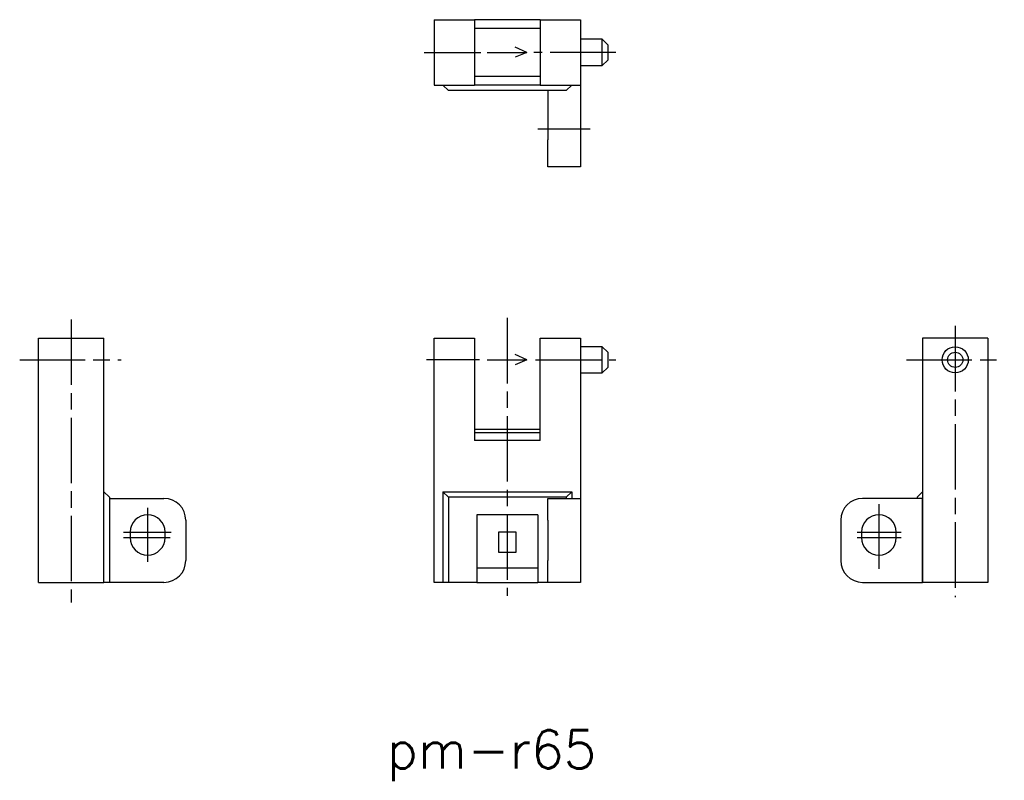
# Model space of a CAD drawing. Extents: x 48.1 to 138.4, y 112.9 to 182.6.
import ezdxf

# ---------------------------------------------------------------- set-up
doc = ezdxf.new("R2010")
doc.units = 0
doc.linetypes.add('AM_ISO08W050X2', pattern=[9, 6, -0.75, 1.5, -0.75])
doc.layers.get('0').update_dxf_attribs({"linetype": 'CONTINUOUS'})
doc.styles.get("Standard").update_dxf_attribs({"font": 'txt', "bigfont": 'bigfont'})

# ---------------------------------------------------------------- blocks, each defined once
blk = doc.blocks.new('*U11')
at = {"color": 2}
blk.add_text('pm-r65', height=3.5, dxfattribs=at).set_placement((81.801, 114.006))

msp = doc.modelspace()

# ---------------------------------------------------------------- linework, layer by layer
at = {"color": 7, "linetype": 'CONTINUOUS'}
for p, q in [((86.129, 182.643), (86.129, 176.643)), ((86.129, 182.643), (89.829, 182.643)), ((89.829, 182.643), (89.829, 176.643)), ((95.829, 182.643), (89.829, 182.643)), ((95.829, 182.643), (95.829, 176.643)), ((95.829, 182.643), (99.529, 182.643)), ((99.529, 182.643), (99.529, 176.643)), ((95.829, 181.843), (89.829, 181.843)), ((101.529, 180.843), (99.529, 180.843)), ((102.029, 180.343), (101.529, 180.843)), ((101.529, 178.443), (101.529, 180.843)), ((102.029, 180.343), (102.029, 178.943)), ((101.529, 178.443), (102.029, 178.943)), ((99.529, 178.443), (101.529, 178.443)), ((95.829, 177.443), (89.829, 177.443)), ((86.129, 176.643), (89.829, 176.643)), ((87.429, 176.143), (86.929, 176.643)), ((98.229, 176.143), (87.429, 176.143)), ((95.829, 176.643), (89.829, 176.643)), ((95.829, 176.643), (99.529, 176.643)), ((96.529, 176.143), (96.529, 171.643)), ((98.729, 176.643), (98.229, 176.143)), ((99.529, 176.643), (99.529, 171.643)), ((96.529, 169.143), (96.529, 171.643)), ((99.529, 171.643), (99.529, 169.143)), ((99.529, 169.143), (96.529, 169.143)), ((49.854, 131.06), (49.854, 153.46)), ((49.854, 153.46), (55.854, 153.46)), ((55.854, 131.06), (55.854, 153.46)), ((86.129, 131.06), (86.129, 153.46)), ((86.129, 153.46), (89.829, 153.46)), ((89.829, 153.46), (89.829, 144.06)), ((95.829, 144.06), (95.829, 153.46)), ((95.829, 153.46), (99.529, 153.46)), ((99.529, 153.46), (99.529, 138.76)), ((136.887, 153.46), (130.887, 153.46)), ((130.887, 153.46), (130.887, 131.06)), ((136.887, 153.46), (136.887, 131.06)), ((101.529, 152.66), (99.529, 152.66)), ((102.029, 152.16), (101.529, 152.66)), ((101.529, 150.26), (101.529, 152.66)), ((102.029, 152.16), (102.029, 150.76)), ((101.529, 150.26), (102.029, 150.76)), ((99.529, 150.26), (101.529, 150.26)), ((95.829, 145.06), (89.829, 145.06)), ((95.829, 144.76), (89.829, 144.76)), ((95.829, 144.06), (89.829, 144.06)), ((56.354, 138.86), (55.854, 139.36)), ((86.929, 139.36), (86.929, 131.06)), ((87.429, 138.86), (86.929, 139.36)), ((86.929, 139.36), (98.729, 139.36)), ((98.729, 139.36), (98.229, 138.86)), ((98.729, 139.36), (98.729, 138.76)), ((130.887, 139.36), (130.387, 138.86)), ((56.354, 138.86), (56.354, 131.06)), ((56.354, 138.76), (61.354, 138.76)), ((87.429, 138.86), (87.429, 131.06)), ((98.229, 138.86), (87.429, 138.86)), ((96.529, 138.76), (99.529, 138.76)), ((96.529, 136.76), (96.529, 138.76)), ((98.229, 138.86), (98.229, 138.76)), ((99.529, 138.76), (99.529, 136.76)), ((130.887, 138.76), (125.387, 138.76)), ((130.387, 138.86), (130.387, 138.76)), ((130.887, 131.06), (130.887, 138.76)), ((95.629, 137.26), (90.029, 137.26)), ((90.029, 137.26), (90.029, 131.06)), ((95.629, 137.26), (95.629, 131.06)), ((63.354, 136.76), (63.354, 133.06)), ((96.529, 136.76), (96.529, 133.06)), ((99.529, 136.76), (99.529, 133.06)), ((123.387, 136.76), (123.387, 133.06)), ((58.254, 135.66), (58.254, 135.16)), ((61.454, 135.16), (61.454, 135.66)), ((93.629, 135.66), (92.029, 135.66)), ((92.029, 135.66), (92.029, 133.82)), ((93.629, 133.82), (93.629, 135.66)), ((125.287, 135.66), (125.287, 135.16)), ((128.487, 135.16), (128.487, 135.66)), ((92.029, 133.82), (93.629, 133.82)), ((96.529, 131.06), (96.529, 133.06)), ((99.529, 133.06), (99.529, 131.06)), ((95.629, 132.36), (90.029, 132.36)), ((49.854, 131.06), (55.854, 131.06)), ((56.354, 131.06), (55.854, 131.06)), ((61.354, 131.06), (56.354, 131.06)), ((86.929, 131.06), (86.129, 131.06)), ((87.429, 131.06), (86.929, 131.06)), ((90.029, 131.06), (87.429, 131.06)), ((90.029, 131.06), (95.629, 131.06)), ((96.529, 131.06), (95.629, 131.06)), ((99.529, 131.06), (96.529, 131.06)), ((125.387, 131.06), (130.887, 131.06)), ((136.887, 131.06), (130.887, 131.06))]:
    msp.add_line(p, q, dxfattribs=at)
at = {"color": 4, "linetype": 'AM_ISO08W050X2'}
for p, q in [((85.22, 179.643), (90.386, 179.643)), ((102.769, 179.643), (95.253, 179.643)), ((95.629, 172.643), (100.422, 172.643)), ((92.829, 155.303), (92.829, 129.824)), ((52.854, 155.156), (52.854, 129.224)), ((133.887, 154.567), (133.887, 129.713)), ((48.131, 151.46), (57.437, 151.46)), ((90.286, 151.46), (85.412, 151.46)), ((95.421, 151.46), (102.762, 151.46)), ((129.423, 151.46), (138.385, 151.46)), ((126.887, 138.224), (126.887, 132.296)), ((59.854, 137.886), (59.854, 132.938)), ((57.637, 135.66), (62.019, 135.66)), ((124.885, 135.66), (128.928, 135.66)), ((57.655, 135.16), (61.931, 135.16)), ((124.885, 135.16), (128.928, 135.16))]:
    msp.add_line(p, q, dxfattribs=at)
at = {"color": 2}
for p, q in [((90.993, 179.643), (94.632, 179.643)), ((94.632, 179.643), (93.548, 180.12)), ((94.632, 179.643), (93.548, 179.195)), ((94.632, 151.46), (93.548, 151.937)), ((90.993, 151.46), (94.632, 151.46)), ((94.632, 151.46), (93.548, 151.012))]:
    msp.add_line(p, q, dxfattribs=at)
at = {"color": 7, "linetype": 'CONTINUOUS'}
for radius in [1.2, 0.7]:
    msp.add_circle((133.887, 151.46), radius, dxfattribs=at)
for centre, radius, start, end in [((61.354, 136.76), 2, 0, 90), ((125.387, 136.76), 2, 90, 180), ((59.854, 135.66), 1.6, 0, 180), ((126.887, 135.66), 1.6, 0, 180), ((59.854, 135.16), 1.6, 180, 0), ((126.887, 135.16), 1.6, 180, 0), ((61.354, 133.06), 2, 270, 0), ((125.387, 133.06), 2, 180, 270)]:
    msp.add_arc(centre, radius, start, end, dxfattribs=at)

# ---------------------------------------------------------------- block references
msp.add_blockref('*U11', (0, 0))

doc.saveas('drawing.dxf')
